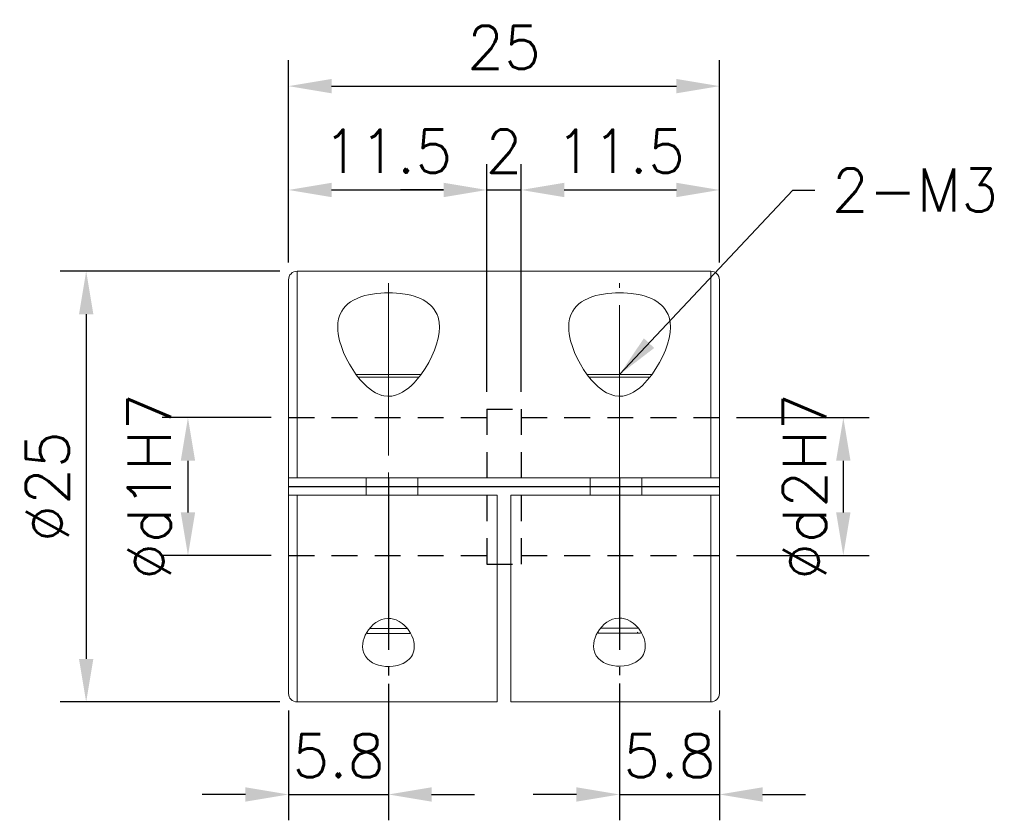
# Model space of a CAD drawing. Extents: x 10 to 307, y 10 to 220.
# Tile 3 of 5: x 135 to 192, y 100 to 147. Entities that reach past the tile are written whole.
import ezdxf

# ---------------------------------------------------------------- set-up
doc = ezdxf.new("R2010")
doc.units = 0
doc.header["$LTSCALE"] = 0.5
doc.header["$MEASUREMENT"] = 0
doc.linetypes.add('CENTER', pattern=[27, 20, -2, 3, -2])
doc.linetypes.add('HIDDEN', pattern=[5, 3, -2])
doc.layers.get('0').update_dxf_attribs({"linetype": 'CONTINUOUS'})
doc.layers.get('Defpoints').update_dxf_attribs({"linetype": 'CONTINUOUS'})
doc.styles.get("Standard").update_dxf_attribs({"font": 'romans.shx', "bigfont": 'whgtxt.shx'})
doc.dimstyles.new('LIM', dxfattribs={"dimtxt": 2.5, "dimasz": 2.5, "dimexe": 1.5, "dimexo": 1, "dimgap": 1, "dimtad": 1, "dimdec": 3, "dimzin": 9, "dimdsep": 46, "dimtxsty": 'Standard', "dimcen": 2.5, "dimclrd": 1, "dimclre": 1, "dimadec": 0, "dimazin": 0, "dimtfac": 1, "dimtdec": 3, "dimtmove": 0, "dimatfit": 3, "dimfxl": 0, "dimtolj": 1, "dimtzin": 0, "dimarcsym": 0})

# ---------------------------------------------------------------- blocks, each defined once
blk = doc.blocks.new('*D16')
at = {"color": 1, "lineweight": -2}
for p, q in [((149.777, 132.026), (137.04, 132.026)), ((138.54, 129.526), (138.54, 109.526)), ((149.777, 107.026), (137.04, 107.026))]:
    blk.add_line(p, q, dxfattribs=at)
at = {"color": 1}
for points in [[(138.124, 129.526), (138.957, 129.526), (138.54, 132.026)], [(138.124, 109.526), (138.957, 109.526), (138.54, 107.026)]]:
    blk.add_solid(points, dxfattribs=at)
at = {"layer": 'Defpoints', "color": 0}
for p in [(150.777, 132.026), (138.54, 107.026), (150.777, 107.026)]:
    blk.add_point(p, dxfattribs=at)
at = {"color": 0, "insert": (136.29, 119.526), "char_height": 2.5, "attachment_point": 5, "rotation": 90}
blk.add_mtext('\\A1;%%c25', dxfattribs=at)
blk = doc.blocks.new('*D17')
at = {"color": 1, "lineweight": -2}
for p, q in [((150.277, 132.526), (150.277, 138.237)), ((161.777, 125.026), (161.777, 138.237)), ((152.777, 136.737), (159.277, 136.737))]:
    blk.add_line(p, q, dxfattribs=at)
at = {"color": 1}
for points in [[(152.777, 137.154), (152.777, 136.32), (150.277, 136.737)], [(159.277, 137.154), (159.277, 136.32), (161.777, 136.737)]]:
    blk.add_solid(points, dxfattribs=at)
at = {"layer": 'Defpoints', "color": 0}
for p in [(161.777, 136.737), (150.277, 131.526), (161.777, 124.026)]:
    blk.add_point(p, dxfattribs=at)
at = {"color": 0, "insert": (156.027, 138.987), "char_height": 2.5, "attachment_point": 5}
blk.add_mtext('\\A1;11.5', dxfattribs=at)
blk = doc.blocks.new('*D18')
at = {"color": 1, "lineweight": -2}
for p, q in [((163.777, 125.026), (163.777, 138.237)), ((175.277, 132.519), (175.277, 138.237)), ((166.277, 136.737), (172.777, 136.737))]:
    blk.add_line(p, q, dxfattribs=at)
at = {"color": 1}
for points in [[(166.277, 137.154), (166.277, 136.32), (163.777, 136.737)], [(172.777, 137.154), (172.777, 136.32), (175.277, 136.737)]]:
    blk.add_solid(points, dxfattribs=at)
at = {"layer": 'Defpoints', "color": 0}
for p in [(175.277, 136.737), (175.277, 131.519), (163.777, 124.026)]:
    blk.add_point(p, dxfattribs=at)
at = {"color": 0, "insert": (169.527, 138.987), "char_height": 2.5, "attachment_point": 5}
blk.add_mtext('\\A1;11.5', dxfattribs=at)
blk = doc.blocks.new('*D19')
at = {"color": 1, "lineweight": -2}
for p, q in [((161.777, 125.026), (161.777, 138.237)), ((163.777, 125.026), (163.777, 138.237)), ((159.277, 136.737), (156.777, 136.737)), ((161.777, 136.737), (163.777, 136.737)), ((166.277, 136.737), (168.777, 136.737))]:
    blk.add_line(p, q, dxfattribs=at)
at = {"color": 1}
for points in [[(159.277, 137.154), (159.277, 136.32), (161.777, 136.737)], [(166.277, 137.154), (166.277, 136.32), (163.777, 136.737)]]:
    blk.add_solid(points, dxfattribs=at)
at = {"layer": 'Defpoints', "color": 0}
for p in [(163.777, 136.737), (161.777, 124.026), (163.777, 124.026)]:
    blk.add_point(p, dxfattribs=at)
at = {"color": 0, "insert": (162.777, 138.987), "char_height": 2.5, "attachment_point": 5}
blk.add_mtext('\\A1;2', dxfattribs=at)
blk = doc.blocks.new('*D20')
at = {"color": 1, "lineweight": -2}
for p, q in [((150.277, 132.519), (150.277, 144.262)), ((175.277, 132.519), (175.277, 144.262)), ((152.777, 142.762), (172.777, 142.762))]:
    blk.add_line(p, q, dxfattribs=at)
at = {"color": 1}
for points in [[(152.777, 143.179), (152.777, 142.345), (150.277, 142.762)], [(172.777, 143.179), (172.777, 142.345), (175.277, 142.762)]]:
    blk.add_solid(points, dxfattribs=at)
at = {"layer": 'Defpoints', "color": 0}
for p in [(175.277, 142.762), (150.277, 131.519), (175.277, 131.519)]:
    blk.add_point(p, dxfattribs=at)
at = {"color": 0, "insert": (162.777, 145.012), "char_height": 2.5, "attachment_point": 5}
blk.add_mtext('\\A1;25', dxfattribs=at)
blk = doc.blocks.new('*D21')
at = {"color": 1, "lineweight": -2}
for p, q in [((156.077, 108.087), (156.077, 100.159)), ((150.277, 106.526), (150.277, 100.159)), ((147.777, 101.659), (145.277, 101.659)), ((150.277, 101.659), (156.077, 101.659)), ((158.577, 101.659), (161.077, 101.659))]:
    blk.add_line(p, q, dxfattribs=at)
at = {"color": 1}
for points in [[(147.777, 102.075), (147.777, 101.242), (150.277, 101.659)], [(158.577, 102.075), (158.577, 101.242), (156.077, 101.659)]]:
    blk.add_solid(points, dxfattribs=at)
at = {"layer": 'Defpoints', "color": 0}
for p in [(156.077, 109.087), (150.277, 107.526), (156.077, 101.659)]:
    blk.add_point(p, dxfattribs=at)
at = {"color": 0, "insert": (153.177, 103.909), "char_height": 2.5, "attachment_point": 5}
blk.add_mtext('\\A1;5.8', dxfattribs=at)
blk = doc.blocks.new('*D22')
at = {"color": 1, "lineweight": -2}
for p, q in [((169.477, 108.105), (169.477, 100.159)), ((175.277, 106.526), (175.277, 100.159)), ((166.977, 101.659), (164.477, 101.659)), ((169.477, 101.659), (175.277, 101.659)), ((177.777, 101.659), (180.277, 101.659))]:
    blk.add_line(p, q, dxfattribs=at)
at = {"color": 1}
for points in [[(166.977, 102.075), (166.977, 101.242), (169.477, 101.659)], [(177.777, 102.075), (177.777, 101.242), (175.277, 101.659)]]:
    blk.add_solid(points, dxfattribs=at)
at = {"layer": 'Defpoints', "color": 0}
for p in [(169.477, 109.105), (175.277, 107.526), (175.277, 101.659)]:
    blk.add_point(p, dxfattribs=at)
at = {"color": 0, "insert": (172.377, 103.909), "char_height": 2.5, "attachment_point": 5}
blk.add_mtext('\\A1;5.8', dxfattribs=at)
blk = doc.blocks.new('*D23')
at = {"color": 1, "lineweight": -2}
for p, q in [((149.277, 123.526), (142.945, 123.526)), ((144.445, 121.026), (144.445, 118.026)), ((149.277, 115.526), (142.945, 115.526))]:
    blk.add_line(p, q, dxfattribs=at)
at = {"color": 1}
for points in [[(144.028, 121.026), (144.861, 121.026), (144.445, 123.526)], [(144.028, 118.026), (144.861, 118.026), (144.445, 115.526)]]:
    blk.add_solid(points, dxfattribs=at)
at = {"layer": 'Defpoints', "color": 0}
for p in [(150.277, 123.526), (144.445, 115.526), (150.277, 115.526)]:
    blk.add_point(p, dxfattribs=at)
at = {"color": 0, "insert": (142.195, 119.526), "char_height": 2.5, "attachment_point": 5, "rotation": 90}
blk.add_mtext('\\A1;%%cd1H7', dxfattribs=at)
blk = doc.blocks.new('*D24')
at = {"color": 1, "lineweight": -2}
for p, q in [((176.277, 123.526), (183.964, 123.526)), ((182.464, 121.026), (182.464, 118.026)), ((176.277, 115.526), (183.964, 115.526))]:
    blk.add_line(p, q, dxfattribs=at)
at = {"color": 1}
for points in [[(182.047, 121.026), (182.881, 121.026), (182.464, 123.526)], [(182.047, 118.026), (182.881, 118.026), (182.464, 115.526)]]:
    blk.add_solid(points, dxfattribs=at)
at = {"layer": 'Defpoints', "color": 0}
for p in [(175.277, 123.526), (175.277, 115.526), (182.464, 115.526)]:
    blk.add_point(p, dxfattribs=at)
at = {"color": 0, "insert": (180.214, 119.526), "char_height": 2.5, "attachment_point": 5, "rotation": 90}
blk.add_mtext('\\A1;%%cd2H7', dxfattribs=at)

msp = doc.modelspace()

# ---------------------------------------------------------------- linework, layer by layer
at = {"color": 7, "linetype": 'Continuous', "lineweight": 15}
for p, q in [((174.7774, 132.0256), (150.7774, 132.0256)), ((150.7774, 132.0256), (150.7774, 120.0256)), ((174.7774, 120.0256), (174.7774, 132.0256)), ((157.8416, 125.8756), (154.3238, 125.8756)), ((171.2416, 125.8757), (167.7238, 125.8757)), ((150.2774, 120.0256), (150.7774, 120.0256)), ((150.2774, 120.0256), (150.5151, 120.0256)), ((150.2774, 119.0256), (150.2774, 120.0256)), ((150.7774, 120.0256), (174.7774, 120.0256)), ((154.7774, 120.0256), (154.7774, 119.0256)), ((157.7774, 119.0256), (157.7774, 120.0256)), ((167.7774, 120.0256), (167.7774, 119.0256)), ((170.7774, 119.0256), (170.7774, 120.0256)), ((174.7774, 120.0256), (175.2774, 120.0256)), ((175.2774, 120.0256), (175.2774, 119.0256)), ((150.7774, 119.0256), (150.2774, 119.0256)), ((150.7774, 119.0256), (150.6129, 119.0256)), ((162.3774, 119.0256), (150.7774, 119.0256)), ((150.7774, 119.0256), (150.7774, 107.0256)), ((162.3774, 107.0256), (162.3774, 119.0256)), ((163.1774, 119.0256), (163.1774, 107.0256)), ((174.7774, 119.0256), (163.1774, 119.0256)), ((175.2774, 119.0256), (174.7774, 119.0256)), ((174.7774, 107.0256), (174.7774, 119.0256)), ((154.8132, 111.0524), (154.8579, 111.0076)), ((154.8579, 111.0076), (157.2969, 111.0076)), ((154.9682, 111.2881), (157.1899, 111.2881)), ((157.2969, 111.0076), (157.3409, 111.0516)), ((168.2132, 111.0703), (168.2579, 111.0256)), ((168.2579, 111.0256), (170.6969, 111.0256)), ((168.3682, 111.3061), (170.5899, 111.3061)), ((170.4969, 111.0256), (170.5409, 111.0695)), ((150.7774, 107.0256), (162.3774, 107.0256)), ((163.1774, 107.0256), (174.7774, 107.0256))]:
    msp.add_line(p, q, dxfattribs=at)
at = {"color": 5, "linetype": 'HIDDEN'}
for p, q in [((161.7774, 124.0256), (161.7774, 115.0256)), ((161.7774, 124.0256), (163.7774, 124.0256)), ((163.7774, 124.0256), (163.7774, 115.0256)), ((150.2774, 123.5256), (161.7774, 123.5256)), ((163.7774, 123.5256), (175.2774, 123.5256)), ((150.2774, 115.5256), (161.7774, 115.5256)), ((163.7774, 115.5256), (175.2774, 115.5256)), ((161.7774, 115.0256), (163.7774, 115.0256))]:
    msp.add_line(p, q, dxfattribs=at)
at = {"color": 1, "linetype": 'CENTER'}
for p, q in [((156.0774, 120.0506), (156.0774, 108.5647)), ((169.4774, 120.0506), (169.4774, 108.5836))]:
    msp.add_line(p, q, dxfattribs=at)
msp.add_line((150.2774, 119.5256), (175.2774, 119.5256))
at = {"color": 7, "linetype": 'Continuous', "lineweight": 15, "flags": 128}
for points in [[(153.1323, 128.7824), (153.1453, 129.0262), (153.1861, 129.2619), (153.2588, 129.4913), (153.3661, 129.709), (153.4642, 129.8542), (153.5817, 129.9915), (153.7215, 130.1218), (153.8826, 130.2424), (154.0577, 130.3483), (154.4707, 130.5299), (154.708, 130.6039), (154.9206, 130.6563), (155.3813, 130.7336), (155.6268, 130.7577), (155.8492, 130.7704), (156.3057, 130.7708), (156.5366, 130.7578), (156.7518, 130.7373), (157.1742, 130.671), (157.3783, 130.6246), (157.5697, 130.5709), (157.9276, 130.437), (158.0915, 130.3566), (158.2458, 130.2661), (158.5155, 130.0579), (158.6296, 129.9405), (158.7361, 129.8054), (158.8991, 129.5078), (158.9559, 129.3465), (159.0136, 129.0728), (159.0323, 128.7824), (159.0131, 128.466), (158.9574, 128.137), (158.8663, 127.7928), (158.7426, 127.4405), (158.5907, 127.0885), (158.4098, 126.7336), (158.1971, 126.3745), (157.9528, 126.0189), (157.5592, 125.5478), (157.4101, 125.3988), (157.2527, 125.2584), (156.8987, 125.0055), (156.698, 124.9013), (156.4899, 124.8236), (156.2657, 124.775), (156.0406, 124.7633), (155.8091, 124.7901), (155.6867, 124.82), (155.3335, 124.9672), (155.1623, 125.0704), (154.8457, 125.3153), (154.6996, 125.4518), (154.4434, 125.7276), (154.2119, 126.0187), (154.0005, 126.3232), (153.8108, 126.6336), (153.6316, 126.969), (153.4769, 127.3058), (153.3466, 127.645), (153.2445, 127.9815), (153.1969, 128.1856), (153.1618, 128.3871), (153.1398, 128.5866), (153.1323, 128.7824)], [(166.5323, 128.7826), (166.5453, 129.0264), (166.5861, 129.2621), (166.6588, 129.4915), (166.7661, 129.7091), (166.8642, 129.8543), (166.9817, 129.9916), (167.1215, 130.1219), (167.2826, 130.2425), (167.4577, 130.3485), (167.8707, 130.5301), (168.108, 130.6041), (168.3206, 130.6564), (168.7813, 130.7337), (169.0268, 130.7578), (169.2492, 130.7706), (169.7057, 130.7709), (169.9366, 130.7579), (170.1518, 130.7374), (170.5742, 130.6711), (170.7783, 130.6248), (170.9697, 130.571), (171.3276, 130.4371), (171.4915, 130.3568), (171.6458, 130.2663), (171.9155, 130.058), (172.0296, 129.9407), (172.1361, 129.8055), (172.2991, 129.508), (172.3559, 129.3467), (172.4136, 129.073), (172.4323, 128.7826), (172.4131, 128.4662), (172.3574, 128.1371), (172.2663, 127.7929), (172.1426, 127.4407), (171.9907, 127.0887), (171.8098, 126.7337), (171.5971, 126.3747), (171.3528, 126.0191), (170.9592, 125.548), (170.8101, 125.399), (170.6527, 125.2586), (170.2987, 125.0057), (170.098, 124.9014), (169.8899, 124.8237), (169.6657, 124.7752), (169.4406, 124.7635), (169.2091, 124.7902), (169.0867, 124.8202), (168.7335, 124.9673), (168.5623, 125.0706), (168.2457, 125.3155), (168.0996, 125.4519), (167.8434, 125.7278), (167.6119, 126.0189), (167.4005, 126.3233), (167.2108, 126.6338), (167.0316, 126.9692), (166.8769, 127.3059), (166.7466, 127.6452), (166.6445, 127.9816), (166.5969, 128.1857), (166.5618, 128.3873), (166.5398, 128.5868), (166.5323, 128.7826)], [(157.5774, 110.2507), (157.5709, 110.1258), (157.5508, 110.0029), (157.5157, 109.8813), (157.4647, 109.7634), (157.4129, 109.6741), (157.3503, 109.5882), (157.2752, 109.5053), (157.1879, 109.4272), (157.0229, 109.3146), (156.9272, 109.2641), (156.8233, 109.2188), (156.7164, 109.1806), (156.6027, 109.1481), (156.4806, 109.1213), (156.353, 109.1015), (156.1327, 109.0852), (155.9034, 109.0913), (155.6998, 109.1167), (155.5011, 109.1617), (155.317, 109.2246), (155.1478, 109.3056), (154.9894, 109.4096), (154.855, 109.5307), (154.7352, 109.6846), (154.6491, 109.8548), (154.5952, 110.047), (154.5774, 110.2507), (154.5872, 110.4086), (154.6162, 110.5697), (154.6649, 110.7352), (154.7332, 110.9015), (154.8175, 111.0605), (154.9209, 111.2173), (155.0474, 111.3724), (155.1976, 111.5198), (155.35, 111.638), (155.5253, 111.7414), (155.6826, 111.808), (155.856, 111.8548), (156.033, 111.8752), (156.2188, 111.8674), (156.3691, 111.8391), (156.5157, 111.7919), (156.7041, 111.7014), (156.8763, 111.5861), (156.9887, 111.4918), (157.0909, 111.3904), (157.1843, 111.2822), (157.2677, 111.1696), (157.3632, 111.0157), (157.4416, 110.8577), (157.5035, 110.695), (157.5473, 110.5311), (157.5698, 110.3905), (157.5774, 110.2507)], [(170.9774, 110.2687), (170.9709, 110.1437), (170.9508, 110.0208), (170.9157, 109.8993), (170.8647, 109.7813), (170.8129, 109.6921), (170.7503, 109.6062), (170.6752, 109.5233), (170.5879, 109.4451), (170.4229, 109.3325), (170.2233, 109.2367), (170.0027, 109.166), (169.753, 109.1195), (169.5327, 109.1032), (169.3034, 109.1092), (169.0998, 109.1347), (168.9011, 109.1796), (168.717, 109.2426), (168.5478, 109.3235), (168.3894, 109.4275), (168.255, 109.5487), (168.1352, 109.7026), (168.0491, 109.8727), (167.9952, 110.0649), (167.9774, 110.2687), (167.9872, 110.4265), (168.0162, 110.5876), (168.0649, 110.7531), (168.1332, 110.9194), (168.2175, 111.0785), (168.3209, 111.2352), (168.4474, 111.3904), (168.5976, 111.5378), (168.75, 111.6559), (168.9253, 111.7593), (169.0826, 111.8259), (169.256, 111.8728), (169.433, 111.8932), (169.6188, 111.8854), (169.7691, 111.8571), (169.9157, 111.8099), (170.1041, 111.7193), (170.2763, 111.6041), (170.3887, 111.5097), (170.4909, 111.4084), (170.5843, 111.3001), (170.6677, 111.1876), (170.7632, 111.0336), (170.8416, 110.8757), (170.9035, 110.713), (170.9473, 110.5491), (170.9698, 110.4084), (170.9774, 110.2687)]]:
    msp.add_lwpolyline(points, dxfattribs=at)
at = {"color": 7, "linetype": 'Continuous', "lineweight": 15}
for centre, start, end in [((150.7774, 131.5256), 90, 180), ((174.7774, 131.5256), 0, 90), ((150.7774, 107.5256), 180, 270), ((174.7774, 107.5256), 270, 0)]:
    msp.add_arc(centre, 0.5, start, end, dxfattribs=at)
for points, knots in [([(150.2774, 131.5191), (150.2774, 131.5187), (150.2774, 131.5175), (150.2774, 131.4418), (150.2774, 131.3002), (150.2774, 131.0861), (150.2774, 130.8151), (150.2774, 130.5007), (150.2774, 130.1531), (150.2774, 129.7556), (150.2774, 129.3096), (150.2774, 128.8155), (150.2774, 128.2784), (150.2774, 127.7016), (150.2774, 127.087), (150.2774, 126.4419), (150.2774, 125.7705), (150.2774, 125.076), (150.2774, 124.3203), (150.2774, 123.5027), (150.2774, 122.6317), (150.2774, 121.7599), (150.2774, 120.8924), (150.2774, 120.3146), (150.2774, 120.0256)], [0, 0, 0, 0, 0.0337249, 0.080996, 0.1297685, 0.1798043, 0.2298954, 0.2733733, 0.3167422, 0.3601944, 0.4045719, 0.4488346, 0.4931869, 0.5375644, 0.5818271, 0.6261794, 0.6696573, 0.7130262, 0.7564784, 0.8065971, 0.8566237, 0.9053827, 0.9526562, 1, 1, 1, 1]), ([(175.2774, 120.0256), (175.2774, 120.3146), (175.2774, 120.8924), (175.2774, 121.7599), (175.2774, 122.6317), (175.2774, 123.5027), (175.2774, 124.3203), (175.2774, 125.076), (175.2774, 125.7705), (175.2774, 126.4419), (175.2774, 127.087), (175.2774, 127.7016), (175.2774, 128.2784), (175.2774, 128.8155), (175.2774, 129.3096), (175.2774, 129.7556), (175.2774, 130.1531), (175.2774, 130.5007), (175.2774, 130.8151), (175.2774, 131.0861), (175.2774, 131.3002), (175.2774, 131.4418), (175.2774, 131.5175), (175.2774, 131.5187), (175.2774, 131.5191)], [0, 0, 0, 0, 0.0473438, 0.0946173, 0.1433763, 0.1934029, 0.2435216, 0.2869738, 0.3303427, 0.3738206, 0.4181729, 0.4624356, 0.5068131, 0.5511654, 0.5954281, 0.6398056, 0.6832578, 0.7266267, 0.7701046, 0.8201957, 0.8702315, 0.919004, 0.9662751, 1, 1, 1, 1]), ([(157.9574, 126.0256), (157.9453, 126.0256), (157.8226, 126.0256), (157.515, 126.0256), (157.1067, 126.0256), (156.7303, 126.0256), (156.4089, 126.0256), (156.0282, 126.0256), (155.5919, 126.0256), (155.1913, 126.0256), (154.8805, 126.0256), (154.5777, 126.0256), (154.3418, 126.0256), (154.2192, 126.0256), (154.2071, 126.0256)], [0, 0, 0, 0, 0.0138158, 0.1402349, 0.2665263, 0.3446164, 0.4220272, 0.5000054, 0.6167116, 0.7332914, 0.7969342, 0.859876, 0.9861674, 1, 1, 1, 1]), ([(171.3574, 126.0257), (171.3453, 126.0257), (171.2226, 126.0257), (170.915, 126.0257), (170.5067, 126.0257), (170.1303, 126.0257), (169.8089, 126.0257), (169.4282, 126.0257), (168.9919, 126.0257), (168.5913, 126.0257), (168.2805, 126.0257), (167.9777, 126.0257), (167.7418, 126.0257), (167.6192, 126.0257), (167.6071, 126.0257)], [0, 0, 0, 0, 0.0138158, 0.1402349, 0.2665263, 0.3446164, 0.4220272, 0.5000054, 0.6167116, 0.7332914, 0.7969342, 0.859876, 0.9861674, 1, 1, 1, 1]), ([(150.2774, 119.0256), (150.2774, 118.7364), (150.2774, 118.1586), (150.2774, 117.291), (150.2774, 116.4191), (150.2774, 115.5482), (150.2774, 114.7305), (150.2774, 113.9749), (150.2774, 113.2804), (150.2774, 112.609), (150.2774, 111.9639), (150.2774, 111.3493), (150.2774, 110.7725), (150.2774, 110.2355), (150.2774, 109.7413), (150.2774, 109.2954), (150.2774, 108.8979), (150.2774, 108.5502), (150.2774, 108.2359), (150.2774, 107.9649), (150.2774, 107.7508), (150.2774, 107.6093), (150.2774, 107.5336), (150.2774, 107.5325), (150.2774, 107.532)], [0, 0, 0, 0, 0.0473578, 0.0946267, 0.1433948, 0.1934306, 0.2435217, 0.2869996, 0.3303685, 0.3738207, 0.4181982, 0.4624608, 0.5068132, 0.5511907, 0.5954533, 0.6398056, 0.6832835, 0.7266524, 0.7701046, 0.8202233, 0.8702499, 0.9190221, 0.9663022, 1, 1, 1, 1]), ([(175.2774, 107.532), (175.2774, 107.5325), (175.2774, 107.5336), (175.2774, 107.6093), (175.2774, 107.7508), (175.2774, 107.9649), (175.2774, 108.2359), (175.2774, 108.5502), (175.2774, 108.8979), (175.2774, 109.2954), (175.2774, 109.7413), (175.2774, 110.2355), (175.2774, 110.7725), (175.2774, 111.3493), (175.2774, 111.9639), (175.2774, 112.609), (175.2774, 113.2804), (175.2774, 113.9749), (175.2774, 114.7305), (175.2774, 115.5482), (175.2774, 116.4191), (175.2774, 117.291), (175.2774, 118.1586), (175.2774, 118.7364), (175.2774, 119.0256)], [0, 0, 0, 0, 0.03369782, 0.08097792, 0.12975008, 0.17977666, 0.22989541, 0.27334763, 0.31671651, 0.36019439, 0.40454671, 0.44880935, 0.49318685, 0.53753917, 0.5818018, 0.6261793, 0.66963152, 0.7130004, 0.75647828, 0.80656939, 0.85660519, 0.90537331, 0.95264217, 1, 1, 1, 1])]:
    msp.add_open_spline(points, degree=3, knots=knots, dxfattribs=at)
at = {"color": 1, "linetype": 'CENTER', "lineweight": 15}
for points, knots in [([(156.0774, 131.3329), (156.0774, 131.3292), (156.0774, 131.3255), (156.0774, 131.3086), (156.0774, 131.2953), (156.0774, 131.2548), (156.0774, 131.2272), (156.0774, 131.1888), (156.0774, 131.1785), (156.0774, 131.1473), (156.0774, 131.1262), (156.0774, 131.0991), (156.0774, 131.0934), (156.0774, 131.0764), (156.0774, 131.065), (156.0774, 131.0497), (156.0774, 131.0459), (156.0774, 131.0344), (156.0774, 131.0268), (156.0774, 131.0114), (156.0774, 131.0037), (156.0774, 130.9804), (156.0774, 130.9647), (156.0774, 130.9171), (156.0774, 130.8848), (156.0774, 130.843), (156.0774, 130.834), (156.0774, 130.807), (156.0774, 130.7888), (156.0774, 130.763), (156.0774, 130.7556), (156.0774, 130.7333), (156.0774, 130.7184), (156.0774, 130.6976), (156.0774, 130.692), (156.0774, 130.6827), (156.0774, 130.679), (156.0774, 130.6679), (156.0774, 130.6605), (156.0774, 130.6381), (156.0774, 130.623), (156.0774, 130.5775), (156.0774, 130.5468), (156.0774, 130.4533), (156.0774, 130.3893), (156.0774, 130.3124), (156.0774, 130.3011), (156.0774, 130.2845), (156.0774, 130.2793), (156.0774, 130.2698), (156.0774, 130.2654), (156.0774, 130.2522), (156.0774, 130.2432), (156.0774, 130.2162), (156.0774, 130.1981), (156.0774, 130.1435), (156.0774, 130.1066), (156.0774, 129.9945), (156.0774, 129.9179), (156.0774, 129.8228), (156.0774, 129.8061), (156.0774, 129.7724), (156.0774, 129.7555), (156.0774, 129.7046), (156.0774, 129.6703), (156.0774, 129.5664), (156.0774, 129.4959), (156.0774, 129.4137), (156.0774, 129.4033), (156.0774, 129.3719), (156.0774, 129.3508), (156.0774, 129.3223), (156.0774, 129.315), (156.0774, 129.3005), (156.0774, 129.2935), (156.0774, 129.2803), (156.0774, 129.2742), (156.0774, 129.2619), (156.0774, 129.2558), (156.0774, 129.2374), (156.0774, 129.2251), (156.0774, 129.1882), (156.0774, 129.1634), (156.0774, 129.0886), (156.0774, 129.0382), (156.0774, 128.9717), (156.0774, 128.956), (156.0774, 128.9087), (156.0774, 128.8771), (156.0774, 128.8359), (156.0774, 128.8267), (156.0774, 128.7989), (156.0774, 128.7803), (156.0774, 128.7544), (156.0774, 128.7471), (156.0774, 128.7334), (156.0774, 128.727), (156.0774, 128.7158), (156.0774, 128.711), (156.0774, 128.7013), (156.0774, 128.6965), (156.0774, 128.682), (156.0774, 128.6724), (156.0774, 128.6433), (156.0774, 128.6238), (156.0774, 128.5652), (156.0774, 128.5259), (156.0774, 128.4072), (156.0774, 128.3269), (156.0774, 128.2323), (156.0774, 128.2189), (156.0774, 128.1787), (156.0774, 128.1518), (156.0774, 128.1183), (156.0774, 128.1118), (156.0774, 128.0923), (156.0774, 128.0793), (156.0774, 128.0533), (156.0774, 128.0402), (156.0774, 128.0009), (156.0774, 127.9747), (156.0774, 127.8956), (156.0774, 127.8424), (156.0774, 127.6818), (156.0774, 127.5731), (156.0774, 127.4456), (156.0774, 127.4283), (156.0774, 127.3935), (156.0774, 127.3761), (156.0774, 127.3237), (156.0774, 127.2886), (156.0774, 127.1829), (156.0774, 127.1119), (156.0774, 127.0279), (156.0774, 127.0154), (156.0774, 126.9779), (156.0774, 126.9529), (156.0774, 126.8775), (156.0774, 126.827), (156.0774, 126.7255), (156.0774, 126.6745), (156.0774, 126.5206), (156.0774, 126.4171), (156.0774, 126.2972), (156.0774, 126.282), (156.0774, 126.2361), (156.0774, 126.2054), (156.0774, 126.1639), (156.0774, 126.153), (156.0774, 126.1205), (156.0774, 126.0987), (156.0774, 126.0334), (156.0774, 125.9897), (156.0774, 125.858), (156.0774, 125.7696), (156.0774, 125.6624), (156.0774, 125.6442), (156.0774, 125.5894), (156.0774, 125.5528), (156.0774, 125.4992), (156.0774, 125.4823), (156.0774, 125.4314), (156.0774, 125.3974), (156.0774, 125.3543), (156.0774, 125.3451), (156.0774, 125.3269), (156.0774, 125.3177), (156.0774, 125.2903), (156.0774, 125.272), (156.0774, 125.217), (156.0774, 125.1803), (156.0774, 125.0697), (156.0774, 124.9957), (156.0774, 124.9015), (156.0774, 124.8817), (156.0774, 124.8221), (156.0774, 124.7824), (156.0774, 124.7271), (156.0774, 124.7118), (156.0774, 124.6657), (156.0774, 124.6349), (156.0774, 124.5904), (156.0774, 124.5768), (156.0774, 124.5495), (156.0774, 124.5359), (156.0774, 124.495), (156.0774, 124.4676), (156.0774, 124.3855), (156.0774, 124.3306), (156.0774, 124.1654), (156.0774, 124.0546), (156.0774, 123.9239), (156.0774, 123.9047), (156.0774, 123.8468), (156.0774, 123.8081), (156.0774, 123.7537), (156.0774, 123.7381), (156.0774, 123.7128), (156.0774, 123.7031), (156.0774, 123.674), (156.0774, 123.6547), (156.0774, 123.5965), (156.0774, 123.5577), (156.0774, 123.4409), (156.0774, 123.3628), (156.0774, 123.1279), (156.0774, 122.9703), (156.0774, 122.7989), (156.0774, 122.7858), (156.0774, 122.7424), (156.0774, 122.712), (156.0774, 122.6206), (156.0774, 122.5595), (156.0774, 122.376), (156.0774, 122.2533), (156.0774, 122.1139), (156.0774, 122.0977), (156.0774, 122.049), (156.0774, 122.0165), (156.0774, 121.9723), (156.0774, 121.9607), (156.0774, 121.9257), (156.0774, 121.9025), (156.0774, 121.8712), (156.0774, 121.8632), (156.0774, 121.8472), (156.0774, 121.8393), (156.0774, 121.8153), (156.0774, 121.7994), (156.0774, 121.7515), (156.0774, 121.7195), (156.0774, 121.6236), (156.0774, 121.5596), (156.0774, 121.3672), (156.0774, 121.2387), (156.0774, 121.0952), (156.0774, 121.0804), (156.0774, 121.0363), (156.0774, 121.0068), (156.0774, 120.9719), (156.0774, 120.9664), (156.0774, 120.9501), (156.0774, 120.9392), (156.0774, 120.9078), (156.0774, 120.8874), (156.0774, 120.826), (156.0774, 120.7851), (156.0774, 120.6623), (156.0774, 120.5804), (156.0774, 120.3492), (156.0774, 120.1999), (156.0774, 120.0506)], [0.23320701, 0.23320701, 0.23320701, 0.23320701, 0.23484869, 0.23484869, 0.24068753, 0.24068753, 0.25236522, 0.25236522, 0.25659902, 0.25659902, 0.26506661, 0.26506661, 0.26729099, 0.26729099, 0.27173973, 0.27173973, 0.27320164, 0.27320164, 0.27612545, 0.27612545, 0.27904926, 0.27904926, 0.28489687, 0.28489687, 0.29659211, 0.29659211, 0.29976341, 0.29976341, 0.30610601, 0.30610601, 0.30865061, 0.30865061, 0.3137398, 0.3137398, 0.31564028, 0.31564028, 0.31686572, 0.31686572, 0.31934499, 0.31934499, 0.32430354, 0.32430354, 0.33422065, 0.33422065, 0.35405485, 0.35405485, 0.35745833, 0.35745833, 0.35901276, 0.35901276, 0.36030699, 0.36030699, 0.36296423, 0.36296423, 0.36827871, 0.36827871, 0.37890769, 0.37890769, 0.40016563, 0.40016563, 0.4046819, 0.4046819, 0.40919816, 0.40919816, 0.4182307, 0.4182307, 0.43629577, 0.43629577, 0.43891654, 0.43891654, 0.44415807, 0.44415807, 0.44597858, 0.44597858, 0.44772435, 0.44772435, 0.44922454, 0.44922454, 0.45072474, 0.45072474, 0.45372513, 0.45372513, 0.45972591, 0.45972591, 0.47172748, 0.47172748, 0.47541616, 0.47541616, 0.4827935, 0.4827935, 0.48492731, 0.48492731, 0.48919494, 0.48919494, 0.4908613, 0.4908613, 0.4923215, 0.4923215, 0.49341766, 0.49341766, 0.49451381, 0.49451381, 0.49670612, 0.49670612, 0.50109073, 0.50109073, 0.50985995, 0.50985995, 0.5273984, 0.5273984, 0.53027758, 0.53027758, 0.53603595, 0.53603595, 0.53741635, 0.53741635, 0.54017714, 0.54017714, 0.54293793, 0.54293793, 0.54845952, 0.54845952, 0.55950269, 0.55950269, 0.58158904, 0.58158904, 0.58506045, 0.58506045, 0.58853186, 0.58853186, 0.59547468, 0.59547468, 0.60936031, 0.60936031, 0.61177638, 0.61177638, 0.61660851, 0.61660851, 0.62627276, 0.62627276, 0.63593702, 0.63593702, 0.65526553, 0.65526553, 0.65808372, 0.65808372, 0.6637201, 0.6637201, 0.66570542, 0.66570542, 0.66967606, 0.66967606, 0.67761734, 0.67761734, 0.69349989, 0.69349989, 0.69674827, 0.69674827, 0.70324502, 0.70324502, 0.70623797, 0.70623797, 0.71222387, 0.71222387, 0.71382601, 0.71382601, 0.71542814, 0.71542814, 0.7186324, 0.7186324, 0.72504093, 0.72504093, 0.737858, 0.737858, 0.74126871, 0.74126871, 0.74809015, 0.74809015, 0.75071485, 0.75071485, 0.75596423, 0.75596423, 0.75827881, 0.75827881, 0.76059339, 0.76059339, 0.76522254, 0.76522254, 0.77448084, 0.77448084, 0.79299745, 0.79299745, 0.79620115, 0.79620115, 0.80260856, 0.80260856, 0.80518802, 0.80518802, 0.80678876, 0.80678876, 0.80998266, 0.80998266, 0.81637046, 0.81637046, 0.82914605, 0.82914605, 0.85469723, 0.85469723, 0.85679512, 0.85679512, 0.86169483, 0.86169483, 0.87149425, 0.87149425, 0.89109309, 0.89109309, 0.89367462, 0.89367462, 0.8988377, 0.8988377, 0.90068502, 0.90068502, 0.90437966, 0.90437966, 0.90564316, 0.90564316, 0.90690666, 0.90690666, 0.90943366, 0.90943366, 0.91448765, 0.91448765, 0.92459563, 0.92459563, 0.9448116, 0.9448116, 0.94712052, 0.94712052, 0.95173835, 0.95173835, 0.95259351, 0.95259351, 0.95430383, 0.95430383, 0.95750415, 0.95750415, 0.96390479, 0.96390479, 0.97670607, 0.97670607, 1, 1, 1, 1]), ([(169.4774, 120.0506), (169.4774, 120.0658), (169.4774, 120.0811), (169.4774, 120.127), (169.4774, 120.1575), (169.4774, 120.2492), (169.4774, 120.3103), (169.4774, 120.4936), (169.4774, 120.6158), (169.4774, 120.75), (169.4774, 120.7623), (169.4774, 120.7991), (169.4774, 120.8237), (169.4774, 120.8571), (169.4774, 120.8661), (169.4774, 120.8928), (169.4774, 120.9106), (169.4774, 120.9361), (169.4774, 120.9438), (169.4774, 120.9563), (169.4774, 120.9612), (169.4774, 120.9709), (169.4774, 120.9757), (169.4774, 120.9903), (169.4774, 121), (169.4774, 121.0291), (169.4774, 121.0484), (169.4774, 121.1066), (169.4774, 121.1453), (169.4774, 121.2615), (169.4774, 121.3388), (169.4774, 121.4545), (169.4774, 121.4929), (169.4774, 121.6083), (169.4774, 121.6851), (169.4774, 121.7791), (169.4774, 121.7965), (169.4774, 121.8234), (169.4774, 121.833), (169.4774, 121.8497), (169.4774, 121.8569), (169.4774, 121.8713), (169.4774, 121.8785), (169.4774, 121.9001), (169.4774, 121.9145), (169.4774, 121.9576), (169.4774, 121.9863), (169.4774, 122.0725), (169.4774, 122.1298), (169.4774, 122.3016), (169.4774, 122.4158), (169.4774, 122.5536), (169.4774, 122.5776), (169.4774, 122.6496), (169.4774, 122.6975), (169.4774, 122.7603), (169.4774, 122.7752), (169.4774, 122.8052), (169.4774, 122.8201), (169.4774, 122.865), (169.4774, 122.8949), (169.4774, 122.9844), (169.4774, 123.0439), (169.4774, 123.2222), (169.4774, 123.3406), (169.4774, 123.4785), (169.4774, 123.4987), (169.4774, 123.5592), (169.4774, 123.5995), (169.4774, 123.6571), (169.4774, 123.6744), (169.4774, 123.7204), (169.4774, 123.7491), (169.4774, 123.8062), (169.4774, 123.8348), (169.4774, 123.9203), (169.4774, 123.9771), (169.4774, 124.1472), (169.4774, 124.26), (169.4774, 124.393), (169.4774, 124.4139), (169.4774, 124.4764), (169.4774, 124.518), (169.4774, 124.5704), (169.4774, 124.5812), (169.4774, 124.6138), (169.4774, 124.6355), (169.4774, 124.6788), (169.4774, 124.7004), (169.4774, 124.7652), (169.4774, 124.8083), (169.4774, 124.9373), (169.4774, 125.0228), (169.4774, 125.1256), (169.4774, 125.1433), (169.4774, 125.1965), (169.4774, 125.2318), (169.4774, 125.2816), (169.4774, 125.2962), (169.4774, 125.3222), (169.4774, 125.3336), (169.4774, 125.3678), (169.4774, 125.3906), (169.4774, 125.4361), (169.4774, 125.4588), (169.4774, 125.5267), (169.4774, 125.5719), (169.4774, 125.707), (169.4774, 125.7964), (169.4774, 125.9002), (169.4774, 125.9151), (169.4774, 125.9601), (169.4774, 125.9899), (169.4774, 126.0315), (169.4774, 126.0432), (169.4774, 126.0643), (169.4774, 126.0736), (169.4774, 126.0923), (169.4774, 126.1016), (169.4774, 126.1296), (169.4774, 126.1482), (169.4774, 126.2039), (169.4774, 126.2409), (169.4774, 126.3516), (169.4774, 126.4249), (169.4774, 126.511), (169.4774, 126.5242), (169.4774, 126.5637), (169.4774, 126.59), (169.4774, 126.6688), (169.4774, 126.721), (169.4774, 126.7842), (169.4774, 126.7954), (169.4774, 126.8179), (169.4774, 126.8292), (169.4774, 126.8629), (169.4774, 126.8853), (169.4774, 126.9523), (169.4774, 126.9968), (169.4774, 127.1296), (169.4774, 127.2173), (169.4774, 127.3186), (169.4774, 127.3331), (169.4774, 127.3765), (169.4774, 127.4054), (169.4774, 127.4412), (169.4774, 127.4483), (169.4774, 127.4695), (169.4774, 127.4836), (169.4774, 127.5118), (169.4774, 127.5259), (169.4774, 127.568), (169.4774, 127.596), (169.4774, 127.6797), (169.4774, 127.7351), (169.4774, 127.8219), (169.4774, 127.8537), (169.4774, 127.9485), (169.4774, 128.0112), (169.4774, 128.0806), (169.4774, 128.0879), (169.4774, 128.1016), (169.4774, 128.1079), (169.4774, 128.1207), (169.4774, 128.1271), (169.4774, 128.1462), (169.4774, 128.1589), (169.4774, 128.197), (169.4774, 128.2222), (169.4774, 128.2977), (169.4774, 128.3477), (169.4774, 128.4963), (169.4774, 128.5938), (169.4774, 128.6954), (169.4774, 128.7013), (169.4774, 128.7189), (169.4774, 128.7306), (169.4774, 128.754), (169.4774, 128.7656), (169.4774, 128.8005), (169.4774, 128.8237), (169.4774, 128.8929), (169.4774, 128.9386), (169.4774, 129.0745), (169.4774, 129.1634), (169.4774, 129.2583), (169.4774, 129.266), (169.4774, 129.2932), (169.4774, 129.3127), (169.4774, 129.3709), (169.4774, 129.4093), (169.4774, 129.5236), (169.4774, 129.5983), (169.4774, 129.6827), (169.4774, 129.6938), (169.4774, 129.7271), (169.4774, 129.7491), (169.4774, 129.7761), (169.4774, 129.7812), (169.4774, 129.7925), (169.4774, 129.7987), (169.4774, 129.8109), (169.4774, 129.8171), (169.4774, 129.8354), (169.4774, 129.8476), (169.4774, 129.884), (169.4774, 129.9081), (169.4774, 129.9798), (169.4774, 130.027), (169.4774, 130.0816), (169.4774, 130.0899), (169.4774, 130.1145), (169.4774, 130.1308), (169.4774, 130.1795), (169.4774, 130.2117), (169.4774, 130.2477), (169.4774, 130.2521), (169.4774, 130.26), (169.4774, 130.2635), (169.4774, 130.2707), (169.4774, 130.2743), (169.4774, 130.285), (169.4774, 130.2921), (169.4774, 130.3133), (169.4774, 130.3274), (169.4774, 130.3695), (169.4774, 130.3973), (169.4774, 130.4796), (169.4774, 130.5333), (169.4774, 130.5936), (169.4774, 130.6015), (169.4774, 130.6251), (169.4774, 130.6407), (169.4774, 130.6627), (169.4774, 130.6691), (169.4774, 130.6882), (169.4774, 130.7009), (169.4774, 130.7261), (169.4774, 130.7387), (169.4774, 130.776), (169.4774, 130.8006), (169.4774, 130.8734), (169.4774, 130.9206), (169.4774, 130.9747), (169.4774, 130.9829), (169.4774, 131.0072), (169.4774, 131.0233), (169.4774, 131.0544), (169.4774, 131.0694), (169.4774, 131.0992), (169.4774, 131.114), (169.4774, 131.1577), (169.4774, 131.1862), (169.4774, 131.2243), (169.4774, 131.2343), (169.4774, 131.2641), (169.4774, 131.2837), (169.4774, 131.3086), (169.4774, 131.3142), (169.4774, 131.3242), (169.4774, 131.3286), (169.4774, 131.333)], [0, 0, 0, 0, 0.00238379, 0.00238379, 0.00715137, 0.00715137, 0.01668652, 0.01668652, 0.03575683, 0.03575683, 0.03767811, 0.03767811, 0.04152065, 0.04152065, 0.04291625, 0.04291625, 0.04570746, 0.04570746, 0.04691013, 0.04691013, 0.04767011, 0.04767011, 0.04843009, 0.04843009, 0.04995005, 0.04995005, 0.05298996, 0.05298996, 0.0590698, 0.0590698, 0.07122946, 0.07122946, 0.07729315, 0.07729315, 0.08942053, 0.08942053, 0.09217112, 0.09217112, 0.09368761, 0.09368761, 0.0948278, 0.0948278, 0.09596798, 0.09596798, 0.09824835, 0.09824835, 0.1028091, 0.1028091, 0.11193059, 0.11193059, 0.13017356, 0.13017356, 0.13402426, 0.13402426, 0.14172565, 0.14172565, 0.14413822, 0.14413822, 0.14655078, 0.14655078, 0.15137592, 0.15137592, 0.1610262, 0.1610262, 0.18032675, 0.18032675, 0.18363724, 0.18363724, 0.19025822, 0.19025822, 0.19312212, 0.19312212, 0.19784961, 0.19784961, 0.20257709, 0.20257709, 0.21203205, 0.21203205, 0.23094198, 0.23094198, 0.23446586, 0.23446586, 0.24151361, 0.24151361, 0.24335982, 0.24335982, 0.24705225, 0.24705225, 0.25074467, 0.25074467, 0.25812952, 0.25812952, 0.27289923, 0.27289923, 0.27598164, 0.27598164, 0.28214648, 0.28214648, 0.28470097, 0.28470097, 0.28670269, 0.28670269, 0.29070614, 0.29070614, 0.29470958, 0.29470958, 0.30271647, 0.30271647, 0.31873026, 0.31873026, 0.32143751, 0.32143751, 0.32685202, 0.32685202, 0.32898805, 0.32898805, 0.33068965, 0.33068965, 0.33239125, 0.33239125, 0.33579445, 0.33579445, 0.34260085, 0.34260085, 0.35621366, 0.35621366, 0.35868521, 0.35868521, 0.36362832, 0.36362832, 0.37351454, 0.37351454, 0.37566113, 0.37566113, 0.37780772, 0.37780772, 0.38210091, 0.38210091, 0.39068728, 0.39068728, 0.40786002, 0.40786002, 0.41073566, 0.41073566, 0.41648694, 0.41648694, 0.41790392, 0.41790392, 0.42073788, 0.42073788, 0.42357184, 0.42357184, 0.42923977, 0.42923977, 0.44057562, 0.44057562, 0.44715618, 0.44715618, 0.4603173, 0.4603173, 0.46186431, 0.46186431, 0.46322238, 0.46322238, 0.46458045, 0.46458045, 0.46729659, 0.46729659, 0.47272888, 0.47272888, 0.48359345, 0.48359345, 0.50532259, 0.50532259, 0.50665682, 0.50665682, 0.50932529, 0.50932529, 0.51199377, 0.51199377, 0.51733071, 0.51733071, 0.52800459, 0.52800459, 0.54935235, 0.54935235, 0.55123177, 0.55123177, 0.55604192, 0.55604192, 0.56566221, 0.56566221, 0.5849028, 0.5849028, 0.58782918, 0.58782918, 0.59368195, 0.59368195, 0.59506074, 0.59506074, 0.59671252, 0.59671252, 0.59836429, 0.59836429, 0.60166783, 0.60166783, 0.60827493, 0.60827493, 0.62148911, 0.62148911, 0.62383985, 0.62383985, 0.62854135, 0.62854135, 0.63794433, 0.63794433, 0.63922759, 0.63922759, 0.64029185, 0.64029185, 0.64135612, 0.64135612, 0.64348464, 0.64348464, 0.64774169, 0.64774169, 0.65625579, 0.65625579, 0.67328399, 0.67328399, 0.67586064, 0.67586064, 0.68101393, 0.68101393, 0.68314771, 0.68314771, 0.68741528, 0.68741528, 0.69168285, 0.69168285, 0.70021798, 0.70021798, 0.71728825, 0.71728825, 0.72033735, 0.72033735, 0.72643554, 0.72643554, 0.73226071, 0.73226071, 0.73808589, 0.73808589, 0.74973623, 0.74973623, 0.75395348, 0.75395348, 0.76238799, 0.76238799, 0.76485395, 0.76485395, 0.76681852, 0.76681852, 0.76681852, 0.76681852])]:
    msp.add_open_spline(points, degree=3, knots=knots, dxfattribs=at)

# ---------------------------------------------------------------- texts
at = {"insert": (181.8035, 137.9787), "char_height": 2.5, "width": 2.5, "attachment_point": 1}
msp.add_mtext('\\A1;2-M3', dxfattribs=at)

# ---------------------------------------------------------------- dimensions: what is measured, and where the dimension line sits
for base, p1, p2, picture, middle in [((175.2774, 142.762), (150.2774, 131.5191), (175.2774, 131.5191), '*D20', (162.7774, 145.012)), ((161.7774, 136.7368), (150.2774, 131.5256), (161.7774, 124.0256), '*D17', (156.0274, 138.9868)), ((175.2774, 136.7368), (163.7774, 124.0256), (175.2774, 131.5191), '*D18', (169.5274, 138.9868))]:
    dim = msp.add_linear_dim(base=base, p1=p1, p2=p2, dimstyle='LIM')
    dim.commit()
    dim.dimension.update_dxf_attribs({"geometry": picture, "text_midpoint": middle})
for base, p1, p2, picture, middle in [((163.7774, 136.7368), (161.7774, 124.0256), (163.7774, 124.0256), '*D19', (162.7774, 136.7368)), ((175.2774, 101.6587), (169.4774, 109.1046), (175.2774, 107.5256), '*D22', (172.3774, 101.6587)), ((156.0774, 101.6587), (150.2774, 107.5256), (156.0774, 109.0867), '*D21', (153.1774, 101.6587))]:
    dim = msp.add_linear_dim(base=base, p1=p1, p2=p2, dimstyle='LIM')
    dim.commit()
    dim.dimension.update_dxf_attribs({"geometry": picture, "text_midpoint": middle, "dimtype": 160})
dim = msp.add_linear_dim(base=(138.5403, 107.0256), p1=(150.7774, 132.0256), p2=(150.7774, 107.0256), angle=90, text='%%c25', dimstyle='LIM')
dim.commit()
dim.dimension.update_dxf_attribs({"geometry": '*D16', "text_midpoint": (136.2903, 119.5256)})
for base, p1, p2, text, picture, middle in [((144.4448, 115.5256), (150.2774, 123.5256), (150.2774, 115.5256), '%%cd1H7', '*D23', (144.4448, 119.5256)), ((182.4641, 115.5256), (175.2774, 123.5256), (175.2774, 115.5256), '%%cd2H7', '*D24', (182.4641, 119.5256))]:
    dim = msp.add_linear_dim(base=base, p1=p1, p2=p2, angle=90, text=text, dimstyle='LIM')
    dim.commit()
    dim.dimension.update_dxf_attribs({"geometry": picture, "text_midpoint": middle, "dimtype": 160})

# ---------------------------------------------------------------- leaders
at = {"annotation_type": 0, "has_hookline": 1, "hookline_direction": 0, "text_width": 10}
msp.add_leader([(169.4823, 126.0257), (179.5429, 136.7287), (180.8035, 136.7287)], dimstyle='LIM', override={"dimgap": 1, "dimtad": 0}, dxfattribs=at)

doc.saveas('drawing.dxf')
